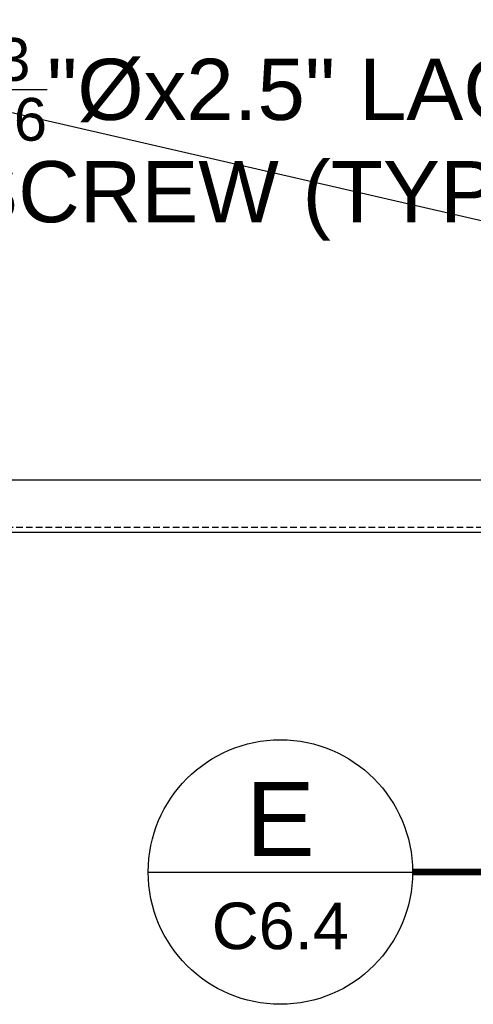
# Model space of a CAD drawing. Header units: feet. Extents: x -114 to 1432, y 355 to 669.
# Tile 54 of 195: x 142 to 159, y 428 to 466. Entities that reach past the tile are written whole.
import ezdxf
from ezdxf import colors
from ezdxf.entities.mleader import LeaderData, LeaderLine
from ezdxf.enums import TextEntityAlignment as Align
from ezdxf.math import Vec2, Vec3

# ---------------------------------------------------------------- set-up
doc = ezdxf.new("R2010")
doc.units = ezdxf.units.FT
doc.header["$MEASUREMENT"] = 0
doc.linetypes.add('DOT', pattern=[0.25, 0, -0.25])
doc.linetypes.add('HIDDEN', pattern=[0.375, 0.25, -0.125])
for name, color, linetype in [('A-BULLETINBOARD', 3, 'Continuous'), ('A-HIDDEN', 8, 'DOT'), ('G-ANNO-TXT', 7, 'Continuous'), ('Z-SYMS-GENL', 7, 'Continuous')]:
    doc.layers.add(name, color=color, linetype=linetype)
doc.styles.add('Arial', font='arial.ttf')

# ---------------------------------------------------------------- blocks, each defined once
blk = doc.blocks.new('DETAIL-TITLE')
at = {"color": 7, "linetype": 'Continuous'}
blk.add_line((-0.3125, 0), (0.3125, 0), dxfattribs=at)
blk.add_circle((0, 0), 0.3125, dxfattribs=at)
at = {"layer": 'Z-SYMS-GENL', "linetype": 'Continuous', "const_width": 0.0156}
blk.add_lwpolyline([(0.3125, 0), (4.8729, 0)], dxfattribs=at)
at = {"style": 'Arial'}
blk.add_attdef('SCALE', (0.4789, -0.2469), '', height=0.13, dxfattribs=at)
at = {"layer": 'Z-SYMS-GENL', "style": 'Arial'}
blk.add_attdef('DETAIL_TITLE', (0.4798, 0.0866), '', height=0.1875, dxfattribs=at)
at = {"layer": 'Z-SYMS-GENL', "linetype": 'Continuous', "style": 'Arial'}
for tag, height, p in [('X', 0.175, (0, 0.1252)), ('XX', 0.11, (0, -0.1272))]:
    blk.add_attdef(tag, text='', height=height, dxfattribs=at).set_placement(p, align=Align.MIDDLE)

msp = doc.modelspace()

# ---------------------------------------------------------------- linework, layer by layer
at = {"layer": 'A-BULLETINBOARD', "linetype": 'Continuous'}
for points in [[(174.3503, 446.1584), (174.3503, 494.1584), (126.3503, 494.1584), (126.3503, 446.1584)], [(172.3503, 448.1584), (172.3503, 492.1584), (128.3503, 492.1584), (128.3503, 448.1584)]]:
    msp.add_lwpolyline(points, close=True, dxfattribs=at)
at = {"layer": 'A-HIDDEN', "linetype": 'HIDDEN'}
msp.add_lwpolyline([(174.1628, 446.3459), (174.1628, 493.9709), (126.5378, 493.9709), (126.5378, 446.3459)], close=True, dxfattribs=at)

# ---------------------------------------------------------------- block references
at = {"layer": 'G-ANNO-TXT'}
ref = msp.add_blockref('DETAIL-TITLE', (152.0323, 433.1461), dxfattribs=dict(at, xscale=16.2, yscale=16.2, zscale=16.2))
ref.add_attrib('X', 'E', dxfattribs={"layer": 'Z-SYMS-GENL', "linetype": 'Continuous', "height": 2.835, "style": 'Arial'}).set_placement((152.0321, 435.1743), align=Align.MIDDLE)
ref.add_attrib('XX', 'C6.4', dxfattribs={"layer": 'Z-SYMS-GENL', "linetype": 'Continuous', "height": 1.782, "style": 'Arial'}).set_placement((152.0321, 431.0856), align=Align.MIDDLE)

# ---------------------------------------------------------------- leaders
ml = msp.add_multileader_mtext('Standard', dxfattribs=at)
ml.set_content('\\A1;{\\H0.7x;\\S3/16;}"%%Cx2.5" LAG\\PSCREW (TYP.)', color=7, style='Arial')
ml.set_leader_properties(color=2, linetype='ByLayer', lineweight=-1)
ml.build(insert=Vec2(0, 0))
ml.multileader.update_dxf_attribs({"dogleg_length": 0.125, "arrow_head_size": 2.88, "scale": 18})
ctx = ml.context
ctx.base_point, ctx.scale, ctx.char_height, ctx.arrow_head_size, ctx.landing_gap_size, ctx.plane_origin = Vec3(138.1359, 463.5541), 18, 2.34, 2.88, 1.8, Vec3(176.646, 476.1584)
ctx.text_align_type = 1
notes = []
notes.append((ctx, [(0, (1, 1, 0), (135.8859, 463.5541), (1, 0), 2.25, [(0, [(175.0408, 454.5516)], 0, []), (1, [(126.7848, 454.2633)], 0, [])])]))
ctx.mtext.insert, ctx.mtext.alignment, ctx.mtext.flow_direction = Vec3(151.0629, 465.0681), 2, 5
for ctx, leaders in notes:
    for number, flags, end, landing, length, lines in leaders:
        leader = LeaderData()
        leader.index, (leader.has_last_leader_line, leader.has_dogleg_vector, leader.attachment_direction) = number, flags
        leader.last_leader_point, leader.dogleg_vector, leader.dogleg_length = Vec3(end), Vec3(landing), length
        for number, points, colour, breaks in lines:
            line = LeaderLine()
            line.index, line.vertices, line.color, line.breaks = number, Vec3.list(points), colors.encode_raw_color(colour), breaks
            leader.lines.append(line)
        ctx.leaders.append(leader)

doc.saveas('drawing.dxf')
